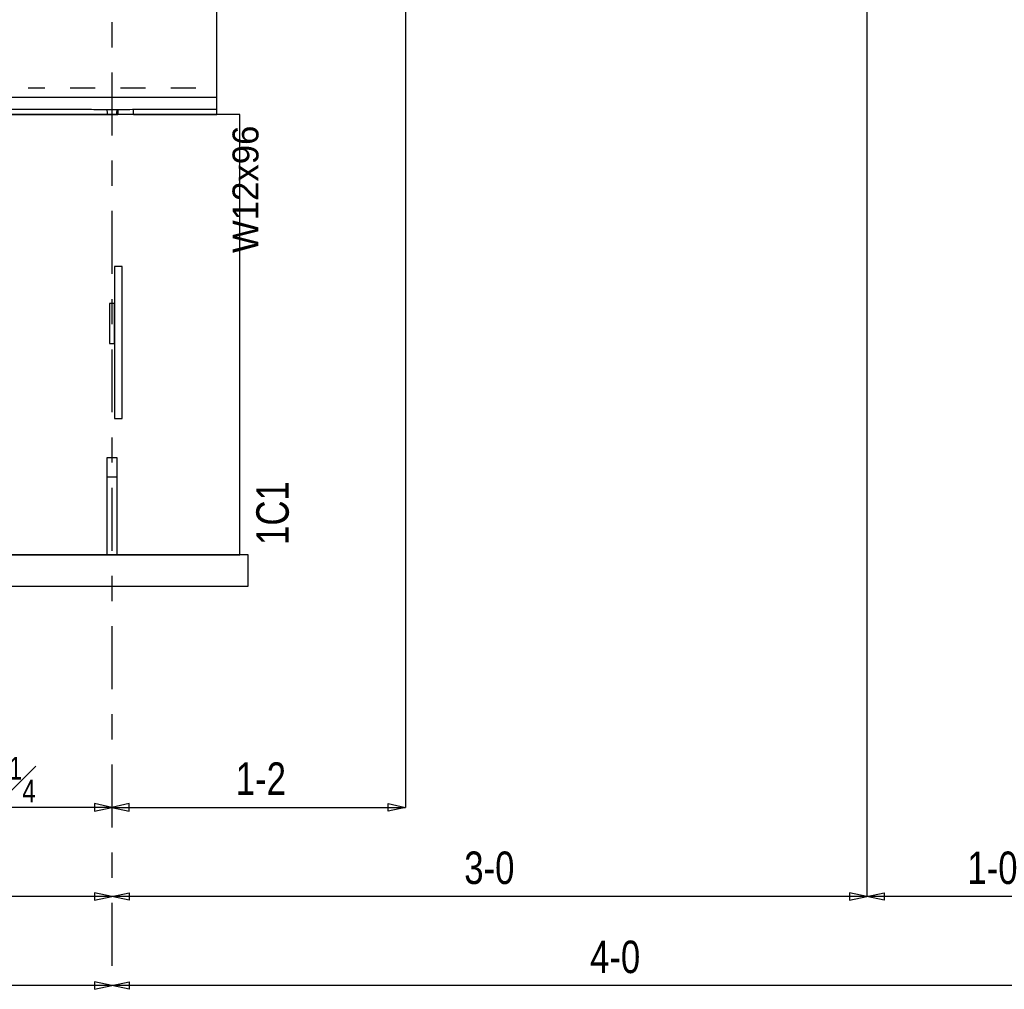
# Model space of a CAD drawing. Header units: inches. Extents: x -17.2 to 17.5, y -11.2 to 11.2.
# Tile 31 of 38: x 7.5 to 11.4, y -2.7 to 1.1. Entities that reach past the tile are written whole.
import ezdxf
from ezdxf.enums import TextEntityAlignment as Align

# ---------------------------------------------------------------- set-up
doc = ezdxf.new("R2010")
doc.units = ezdxf.units.IN
doc.header["$LTSCALE"] = 2.5
doc.header["$MEASUREMENT"] = 0
doc.linetypes.add('SDS2_5', pattern=[0.04, 0.02, -0.02])
doc.linetypes.add('SDS2_7', pattern=[0.175, 0.1, -0.025, 0.025, -0.025])
doc.layers.add('Layer_0', color=7, linetype='Continuous')
doc.styles.add('MTextWidth', font='txt', dxfattribs={"width": 0.8, "height": 0.2})

msp = doc.modelspace()

# ---------------------------------------------------------------- linework, layer by layer
at = {"color": 1, "linetype": 'SDS2_7'}
msp.add_line((7.8947, 9.1489), (7.8947, -2.7294), dxfattribs=at)
at = {"color": 1, "linetype": 'Continuous'}
for p, q in [((9.0614, 3.0243), (9.0614, -2.021)), ((10.8947, 1.5059), (10.8947, -2.3752)), ((10.8947, 1.5059), (10.8947, -2.3752)), ((7.8947, -2.021), (7.1239, -2.021)), ((7.8947, -2.021), (7.8258, -2.0063)), ((7.8258, -2.0063), (7.8258, -2.0358)), ((7.8258, -2.0358), (7.8947, -2.021)), ((7.9636, -2.0063), (7.8947, -2.021)), ((7.8947, -2.021), (7.8947, -2.021)), ((7.8947, -2.021), (7.9636, -2.0358)), ((7.8947, -2.021), (9.0614, -2.021)), ((7.8947, -2.021), (7.8947, -2.021)), ((7.9636, -2.0358), (7.9636, -2.0063)), ((8.9925, -2.0358), (8.9925, -2.0063)), ((8.9925, -2.0063), (9.0614, -2.021)), ((9.0614, -2.021), (8.9925, -2.0358)), ((7.8947, -2.3752), (5.1447, -2.3752)), ((7.8947, -2.3752), (7.8258, -2.3604)), ((7.8258, -2.3604), (7.8258, -2.39)), ((7.8258, -2.39), (7.8947, -2.3752)), ((7.8947, -2.3752), (7.9636, -2.3604)), ((7.8947, -2.3752), (7.8947, -2.3752)), ((10.8947, -2.3752), (7.8947, -2.3752)), ((7.9636, -2.39), (7.8947, -2.3752)), ((7.8947, -2.3752), (7.8947, -2.3752)), ((7.9636, -2.3604), (7.9636, -2.39)), ((10.8947, -2.3752), (10.8258, -2.3604)), ((10.8258, -2.3604), (10.8258, -2.39)), ((10.8258, -2.39), (10.8947, -2.3752)), ((10.8947, -2.3752), (10.9636, -2.3604)), ((11.8947, -2.3752), (10.8947, -2.3752)), ((10.9636, -2.39), (10.8947, -2.3752)), ((10.9636, -2.3604), (10.9636, -2.39)), ((7.8947, -2.7294), (3.8947, -2.7294)), ((7.8947, -2.7294), (7.8258, -2.7146)), ((7.8258, -2.7146), (7.8258, -2.7441)), ((7.8258, -2.7441), (7.8947, -2.7294)), ((7.8947, -2.7294), (7.9636, -2.7146)), ((11.8947, -2.7294), (7.8947, -2.7294)), ((7.9636, -2.7441), (7.8947, -2.7294)), ((7.8947, -2.7294), (7.8947, -2.7294)), ((7.8947, -2.7294), (7.8947, -2.7294)), ((7.9636, -2.7146), (7.9636, -2.7441))]:
    msp.add_line(p, q, dxfattribs=at)
at = {"color": 1, "linetype": 'SDS2_5'}
for p, q in [((8.228, 0.8368), (7.5614, 0.8368)), ((8.228, 0.7326), (7.5614, 0.7326))]:
    msp.add_line(p, q, dxfattribs=at)
at = {"layer": 'Layer_0', "color": 2, "linetype": 'Continuous'}
for p, q in [((8.3114, 0.8014), (8.3114, 1.3243)), ((7.478, 0.8014), (8.3114, 0.8014)), ((8.3114, 0.7534), (8.3114, 0.8014)), ((7.478, 0.7534), (7.8137, 0.7534)), ((7.8137, 0.7534), (7.8231, 0.7516)), ((7.8231, 0.7516), (7.9663, 0.7516)), ((7.8743, 0.7516), (7.8752, 0.7378)), ((7.9141, 0.7378), (7.9151, 0.7516)), ((7.9176, 0.7516), (7.9176, 0.7326)), ((7.9663, 0.7516), (7.9757, 0.7534)), ((7.9757, 0.7534), (8.3114, 0.7534)), ((7.9801, 0.7326), (7.9801, 0.7534)), ((8.3114, 0.7326), (8.3114, 0.7534)), ((8.403, 0.7326), (7.3864, 0.7326)), ((7.478, 0.7326), (7.8137, 0.7326)), ((7.8137, 0.7326), (7.8392, 0.7326)), ((7.8392, 0.7326), (7.8608, 0.7326)), ((7.8608, 0.7326), (7.8752, 0.7326)), ((7.8752, 0.7378), (7.8754, 0.7326)), ((7.8752, 0.7326), (7.8754, 0.7326)), ((7.8754, 0.7326), (7.914, 0.7326)), ((7.914, 0.7326), (7.9141, 0.7378)), ((7.9141, 0.7326), (7.9176, 0.7326)), ((7.9801, 0.7326), (8.3114, 0.7326)), ((8.403, -0.0981), (8.403, 0.7326)), ((7.9355, 0.1284), (7.9043, 0.1284)), ((7.9043, 0.1284), (7.9043, -0.4757)), ((7.9355, -0.4757), (7.9355, 0.1284)), ((7.9043, -0.0183), (7.8851, -0.0183)), ((7.8851, -0.0183), (7.8851, -0.1778)), ((7.9043, -0.1778), (7.9043, -0.0183)), ((8.403, -0.6695), (8.403, -0.0981)), ((7.8851, -0.1778), (7.9043, -0.1778)), ((7.9043, -0.4757), (7.9355, -0.4757)), ((7.9155, -0.632), (7.8739, -0.632)), ((7.8739, -0.632), (7.8739, -0.707)), ((7.9155, -0.707), (7.9155, -0.632)), ((8.403, -1.0174), (8.403, -0.6695)), ((7.8739, -0.707), (7.9155, -0.707)), ((7.8739, -0.707), (7.8739, -1.0174)), ((7.9155, -1.0174), (7.9155, -0.707)), ((8.4364, -1.0174), (7.353, -1.0174)), ((7.3864, -1.0174), (7.8739, -1.0174)), ((7.8739, -1.0174), (7.9155, -1.0174)), ((7.9155, -1.0174), (8.403, -1.0174)), ((8.4364, -1.1424), (8.4364, -1.0174)), ((7.353, -1.1424), (8.4364, -1.1424))]:
    msp.add_line(p, q, dxfattribs=at)

# ---------------------------------------------------------------- texts
at = {"color": 2, "linetype": 'Continuous', "width": 0.8}
for s, p in [('1-2', (8.4867, -1.9714)), ('3-0', (9.3947, -2.3256)), ('1-0', (11.3947, -2.3256)), ('4-0', (9.8947, -2.6797))]:
    msp.add_text(s, height=0.12902, dxfattribs=at).set_placement(p, align=Align.CENTER)
at = {"color": 2, "linetype": 'Continuous', "insert": (7.4999, -2.0012), "char_height": 0.129022, "attachment_point": 8, "style": 'MTextWidth'}
msp.add_mtext('\\A1;9{\\H0.70x;\\S1#4;}', dxfattribs=at)
at = {"layer": 'Layer_0', "color": 1, "linetype": 'Continuous'}
msp.add_text('W12x96', height=0.10322, rotation=90, dxfattribs=at).set_placement((8.3738, 0.4349), align=Align.TOP_CENTER)
at = {"layer": 'Layer_0', "color": 2, "linetype": 'Continuous', "width": 0.8}
msp.add_text('1C1', height=0.12902, rotation=90, dxfattribs=at).set_placement((8.5973, -0.9781))

doc.saveas('drawing.dxf')
